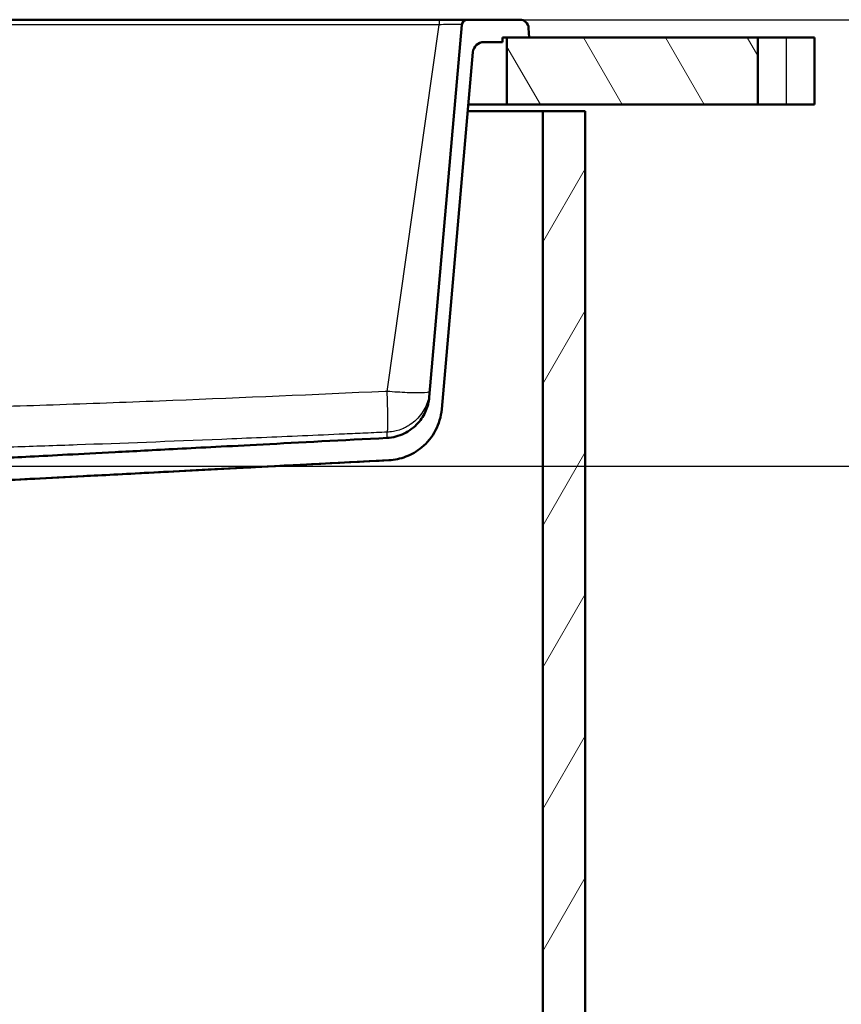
# Model space of a CAD drawing. Header units: millimetres. Extents: x 0 to 2100, y 0 to 3899.
# Tile 38 of 45: x 1270 to 1638, y 1311 to 1753. Entities that reach past the tile are written whole.
import ezdxf

# ---------------------------------------------------------------- set-up
doc = ezdxf.new("R2010")
doc.units = ezdxf.units.MM
doc.header["$LTSCALE"] = 10
for name, color, linetype, lineweight in [('Dimensions(ISO)', 7, 'Continuous', 25), ('Hatch', 7, 'Continuous', 9), ('Visible Edges(ISO)', 7, 'Continuous', 50), ('Visible Tangent Edges(ISO)', 7, 'Continuous', 25)]:
    doc.layers.add(name, color=color, linetype=linetype, lineweight=lineweight)
doc.styles.add('Text_3.5mm', font='arial.ttf', dxfattribs={"width": 0.9})
doc.dimstyles.new('KS-STANDARD', dxfattribs={"dimscale": 10, "dimtxt": 3.5, "dimasz": 2.5, "dimexe": 3.175, "dimexo": 0, "dimgap": 0.8, "dimtad": 1, "dimdec": 1, "dimrnd": 1e-08, "dimtxsty": 'Text_3.5mm', "dimcen": 0.09, "dimdle": 10, "dimclrd": 7, "dimclre": 7, "dimclrt": 7, "dimadec": 0, "dimazin": 2, "dimtfac": 0.714286, "dimtdec": 4, "dimtmove": 0, "dimatfit": 3, "dimfxl": 1, "dimtolj": 1, "dimlwd": 25, "dimlwe": 25, "dimarcsym": 0})

# ---------------------------------------------------------------- blocks, each defined once
blk = doc.blocks.new('*D8')
at = {"layer": 'Defpoints', "color": 0, "linetype": 'Continuous', "transparency": 16777216}
for p in [(1493.92, 1752.53), (1733.21, 1752.53), (1193.09, 1552.55)]:
    blk.add_point(p, dxfattribs=at)
at = {"layer": 'Dimensions(ISO)', "color": 7, "linetype": 'Continuous', "lineweight": 25, "transparency": 16777216}
for p, q in [((1493.92, 1752.53), (1764.96, 1752.53)), ((1733.21, 1577.55), (1733.21, 1727.53)), ((1193.09, 1552.55), (1764.96, 1552.55))]:
    blk.add_line(p, q, dxfattribs=at)
at = {"layer": 'Dimensions(ISO)', "color": 7, "linetype": 'Continuous', "transparency": 16777216}
for points in [[(1729.04, 1727.53), (1737.37, 1727.53), (1733.21, 1752.53)], [(1729.04, 1577.55), (1737.37, 1577.55), (1733.21, 1552.55)]]:
    blk.add_solid(points, dxfattribs=at)
at = {"layer": 'Dimensions(ISO)', "color": 7, "linetype": 'Continuous', "lineweight": 25, "transparency": 16777216, "insert": (1707.34, 1617.52), "char_height": 35, "attachment_point": 4, "rotation": 90, "style": 'Text_3.5mm'}
blk.add_mtext('\\A1;200', dxfattribs=at)

msp = doc.modelspace()

# ---------------------------------------------------------------- hatches: boundary and pattern name
at = {"layer": 'Hatch'}
h = msp.add_hatch(dxfattribs=at)
h.set_pattern_fill('ANSI31', color=256, scale=254, angle=75, style=0)
h.set_pattern_definition([(120, (0, 0), (-27.4963, -15.875), [])])
h.paths.add_polyline_path([(538.21, 1714.53), (538.21, 1744.53), (528.21, 1744.53), (400.51, 1744.53), (400.51, 1714.53)])
h.paths.add_polyline_path([(1488.21, 1744.53), (1488.21, 1714.53), (1600.51, 1714.53), (1600.51, 1744.53), (1498.21, 1744.53)])
h = msp.add_hatch(dxfattribs=at)
h.set_pattern_fill('ANSI31', color=256, scale=254, angle=15, style=0)
h.set_pattern_definition([(60, (0, 0), (-27.4963, 15.875), [])])
h.paths.add_polyline_path([(923.21, 949.53), (1523.21, 949.53), (1523.21, 1711.53), (1504.21, 1711.53), (1504.21, 968.53), (942.21, 968.53), (942.21, 1711.53), (923.21, 1711.53)])

# ---------------------------------------------------------------- linework, layer by layer
at = {"layer": 'Dimensions(ISO)'}
msp.add_line((1457.88, 1752.53), (1525.67, 1752.53), dxfattribs=at)
at = {"layer": 'Visible Edges(ISO)'}
for p, q in [((1457.88, 1752.53), (1028.53, 1752.53)), ((1470.5, 1752.53), (1457.88, 1752.53)), ((1493.92, 1752.53), (1470.5, 1752.53)), ((1468.01, 1750.24), (1453.41, 1583.43)), ((1498.21, 1744.53), (1497.91, 1748.8)), ((1477.94, 1742.53), (1486.21, 1742.53)), ((1486.21, 1742.53), (1486.21, 1744.53)), ((1486.21, 1744.53), (1498.21, 1744.53)), ((1488.21, 1744.53), (1488.21, 1714.53)), ((1600.51, 1744.53), (1488.21, 1744.53)), ((1600.51, 1714.53), (1600.51, 1744.53)), ((1600.51, 1744.53), (1613.21, 1744.53)), ((1625.91, 1744.53), (1613.21, 1744.53)), ((1625.91, 1744.53), (1625.91, 1714.53)), ((1458.97, 1578.01), (1472.96, 1737.96)), ((1470.65, 1711.53), (1504.21, 1711.53)), ((1488.21, 1714.53), (1470.91, 1714.53)), ((1488.21, 1714.53), (1600.51, 1714.53)), ((1523.21, 1711.53), (1504.21, 1711.53)), ((1504.21, 1711.53), (1504.21, 968.53)), ((1523.21, 949.53), (1523.21, 1711.53)), ((1613.21, 1714.53), (1600.51, 1714.53)), ((1613.21, 1714.53), (1625.91, 1714.53)), ((1201.57, 1542.97), (1435.37, 1555.22))]:
    msp.add_line(p, q, dxfattribs=at)
for centre, radius, start, end in [((1470.5, 1750.03), 2.5, 90, 175), ((1493.92, 1748.53), 4, 4, 90), ((1477.94, 1737.53), 5, 90, 175)]:
    msp.add_arc(centre, radius, start, end, dxfattribs=at)
for points, knots in [([(1453.41, 1583.43), (1453.23, 1581.37), (1452.74, 1579.35), (1451.09, 1575.41), (1449.91, 1573.53), (1446.68, 1569.9), (1444.54, 1568.29), (1439.76, 1566), (1437.18, 1565.34), (1434.54, 1565.2)], [-2.870219, -2.870219, -2.870219, -2.870219, -2.250612, -2.250612, -1.589046, -1.589046, -0.792892, -0.792892, 0, 0, 0, 0]), ([(1435.37, 1555.22), (1437.95, 1555.36), (1440.49, 1555.89), (1445.48, 1557.78), (1447.88, 1559.18), (1452.56, 1563.05), (1454.67, 1565.65), (1457.74, 1571.52), (1458.68, 1574.72), (1458.97, 1578.01)], [-3.587775, -3.587775, -3.587775, -3.587775, -2.813266, -2.813266, -1.986308, -1.986308, -0.991115, -0.991115, -0.000001, -0.000001, -0.000001, -0.000001])]:
    msp.add_open_spline(points, degree=3, knots=knots, dxfattribs=at)
for points, weights, knots in [([(1434.54, 1565.2), (1326.19, 1559.52), (1233.04, 1554.64), (1200.57, 1552.94), (1193.09, 1552.55)], [1.00029835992, 1.5613092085, 3.01516910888, 4.46356466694, 5.01935331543], [0.00000627, 0.00000627, 0.00000627, 0.02359271, 0.06117835, 0.08461092, 0.08461092, 0.08461092]), ([(1201.57, 1542.97), (1214.66, 1543.66), (1284.31, 1547.31), (1435.37, 1555.22)], [4.41010551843, 3.70332137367, 1.99869860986, 1.00017212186], [60.45354726, 60.45354726, 60.45354726, 60.483333, 60.52531372, 60.52531372, 60.52531372])]:
    msp.add_rational_spline(points, weights, degree=2, knots=knots, dxfattribs=at)
at = {"layer": 'Visible Tangent Edges(ISO)'}
for p, q in [((1457.88, 1752.53), (1457.88, 1750.24)), ((1457.88, 1750.24), (1028.53, 1750.24)), ((1434.55, 1586.03), (1457.88, 1750.24)), ((1613.21, 1744.53), (1613.21, 1714.53))]:
    msp.add_line(p, q, dxfattribs=at)
for points, knots in [([(1468.01, 1750.24), (1468.01, 1750.28), (1467.8, 1750.32), (1467.31, 1750.35), (1467.29, 1750.35), (1467.28, 1750.35), (1467.26, 1750.35), (1466.78, 1750.37), (1466.04, 1750.39), (1465.1, 1750.39), (1465.09, 1750.39), (1465.08, 1750.39), (1465.07, 1750.39), (1464.61, 1750.39), (1464.1, 1750.38), (1463.56, 1750.38), (1462.96, 1750.37), (1462.32, 1750.36), (1461.66, 1750.35), (1461.65, 1750.35), (1461.64, 1750.35), (1461.63, 1750.35), (1460.38, 1750.32), (1459.08, 1750.28), (1457.88, 1750.24)], [0, 0, 0, 0, 0.25, 0.25, 0.25, 0.2577237, 0.2577237, 0.2577237, 0.4973707, 0.4973707, 0.4973707, 0.5, 0.5, 0.5, 0.6167349, 0.6167349, 0.6167349, 0.7479696, 0.7479696, 0.7479696, 0.75, 0.75, 0.75, 1, 1, 1, 1]), ([(1434.55, 1586.03), (1434.27, 1586.02), (1433.99, 1586.01), (1402.01, 1584.56), (1370.29, 1583.18), (1322.73, 1581.29), (1306.87, 1580.69), (1275.17, 1579.58), (1259.33, 1579.08), (1227.63, 1578.2), (1211.79, 1577.82), (1180.11, 1577.27), (1164.27, 1577.08), (1132.6, 1576.94), (1116.76, 1576.98), (1085.09, 1577.28), (1069.25, 1577.54), (1053.14, 1577.89), (1052.88, 1577.89), (1052.61, 1577.9)], [0, 0, 0, 0, 0.002192, 0.002192, 0.2514, 0.2514, 0.37595, 0.37595, 0.500439, 0.500439, 0.624861, 0.624861, 0.749208, 0.749208, 0.873534, 0.873534, 0.997905, 0.997905, 1, 1, 1, 1]), ([(1453.64, 1586.02), (1453.61, 1585.65), (1452.11, 1585.41), (1449.44, 1585.36), (1447.82, 1585.32), (1445.74, 1585.35), (1443.45, 1585.45), (1440.73, 1585.56), (1437.67, 1585.76), (1434.55, 1586.03)], [0, 0, 0, 0, 0.4302485, 0.4302485, 0.4302485, 0.6903369, 0.6903369, 0.6903369, 1, 1, 1, 1]), ([(1434.62, 1567.77), (1434.64, 1567.78), (1434.66, 1567.82), (1434.69, 1567.93), (1434.7, 1567.99), (1434.72, 1568.07), (1434.73, 1568.17), (1434.74, 1568.23), (1434.75, 1568.29), (1434.75, 1568.35), (1434.76, 1568.39), (1434.76, 1568.42), (1434.76, 1568.46), (1434.77, 1568.48), (1434.77, 1568.5), (1434.77, 1568.52), (1434.77, 1568.53), (1434.77, 1568.54), (1434.77, 1568.55), (1434.77, 1568.56), (1434.77, 1568.57), (1434.77, 1568.57), (1434.77, 1568.57), (1434.77, 1568.58), (1434.77, 1568.58), (1434.78, 1568.58), (1434.78, 1568.58), (1434.78, 1568.6), (1434.79, 1568.78), (1434.8, 1568.97), (1434.82, 1569.18), (1434.86, 1570.08), (1434.88, 1571.19), (1434.88, 1572.31), (1434.88, 1572.61), (1434.88, 1572.91), (1434.88, 1573.21), (1434.88, 1574.31), (1434.86, 1575.43), (1434.84, 1576.54), (1434.83, 1577.44), (1434.81, 1578.34), (1434.78, 1579.27), (1434.77, 1579.81), (1434.75, 1580.36), (1434.74, 1580.92), (1434.69, 1582.45), (1434.63, 1584.09), (1434.55, 1586.03)], [0, 0, 0, 0, 0.25, 0.25, 0.25, 0.375, 0.375, 0.375, 0.4375, 0.4375, 0.4375, 0.46875, 0.46875, 0.46875, 0.484375, 0.484375, 0.484375, 0.4921875, 0.4921875, 0.4921875, 0.4960937, 0.4960937, 0.4960937, 0.4980469, 0.4980469, 0.4980469, 0.5, 0.5, 0.5, 0.523884, 0.523884, 0.523884, 0.625, 0.625, 0.625, 0.6516879, 0.6516879, 0.6516879, 0.75, 0.75, 0.75, 0.829081, 0.829081, 0.829081, 0.875, 0.875, 0.875, 1, 1, 1, 1]), ([(1453.64, 1586.02), (1453.43, 1583.62), (1452.83, 1581.44), (1451.85, 1579.33), (1450.89, 1577.26), (1449.56, 1575.24), (1447.55, 1573.32), (1446.77, 1572.57), (1445.88, 1571.84), (1444.86, 1571.15), (1444.35, 1570.81), (1443.81, 1570.47), (1443.22, 1570.16), (1442.93, 1570), (1442.63, 1569.85), (1442.32, 1569.7), (1442.17, 1569.63), (1442.01, 1569.55), (1441.85, 1569.48), (1441.74, 1569.43), (1441.64, 1569.39), (1441.5, 1569.33), (1441.44, 1569.31), (1441.39, 1569.28), (1441.37, 1569.27), (1439.29, 1568.41), (1437.65, 1568.11), (1436.52, 1567.95), (1435.4, 1567.79), (1434.77, 1567.77), (1434.62, 1567.77)], [0, 0, 0, 0, 0.1819035, 0.1819035, 0.1819035, 0.3604037, 0.3604037, 0.3604037, 0.4302019, 0.4302019, 0.4302019, 0.4651009, 0.4651009, 0.4651009, 0.4825505, 0.4825505, 0.4825505, 0.4912752, 0.4912752, 0.4912752, 0.4974492, 0.4974492, 0.4974492, 0.5, 0.5, 0.5, 0.75, 0.75, 0.75, 0.9999998, 0.9999998, 0.9999998, 0.9999998]), ([(1434.62, 1567.77), (1431.36, 1567.62), (1428.13, 1567.47), (1421.74, 1567.19), (1418.63, 1567.05), (1409.12, 1566.63), (1402.91, 1566.35), (1384.28, 1565.54), (1372.29, 1565.04), (1337.27, 1563.59), (1315.55, 1562.75), (1290.86, 1561.88), (1285.99, 1561.71), (1276.6, 1561.4), (1271.93, 1561.24), (1263.02, 1560.96), (1258.59, 1560.83), (1252.18, 1560.64), (1250.04, 1560.58), (1245.88, 1560.46), (1243.76, 1560.4), (1239.73, 1560.29), (1237.72, 1560.24), (1233.73, 1560.13), (1231.68, 1560.08), (1227.83, 1559.98), (1225.91, 1559.94), (1222.09, 1559.85), (1220.13, 1559.8), (1216.44, 1559.72), (1214.6, 1559.68), (1210.94, 1559.6), (1209.06, 1559.56), (1205.52, 1559.49), (1203.75, 1559.45), (1200.23, 1559.39), (1198.42, 1559.35), (1183.04, 1559.08), (1169.88, 1558.92), (1151.6, 1558.79), (1145.47, 1558.77), (1133.7, 1558.74), (1127.8, 1558.75), (1110.51, 1558.81), (1099.1, 1558.9), (1076.27, 1559.2), (1064.76, 1559.4), (1052.98, 1559.65)], [0, 0, 0, 0, 0.015625, 0.015625, 0.03125, 0.03125, 0.0625, 0.0625, 0.125, 0.125, 0.25, 0.25, 0.28125, 0.28125, 0.3125, 0.3125, 0.34375, 0.34375, 0.359375, 0.359375, 0.375, 0.375, 0.390625, 0.390625, 0.40625, 0.40625, 0.421875, 0.421875, 0.4375, 0.4375, 0.453125, 0.453125, 0.46875, 0.46875, 0.484375, 0.484375, 0.5, 0.5, 0.625, 0.625, 0.6875, 0.6875, 0.75, 0.75, 0.875, 0.875, 1, 1, 1, 1]), ([(1434.54, 1565.2), (1434.54, 1565.2), (1434.54, 1565.2), (1434.54, 1565.22), (1434.54, 1565.22), (1434.54, 1565.22), (1434.54, 1565.23), (1434.54, 1565.24), (1434.54, 1565.25), (1434.54, 1565.27), (1434.54, 1565.29), (1434.54, 1565.3), (1434.54, 1565.33), (1434.54, 1565.35), (1434.54, 1565.37), (1434.54, 1565.4), (1434.54, 1565.41), (1434.54, 1565.43), (1434.54, 1565.45), (1434.54, 1565.46), (1434.54, 1565.48), (1434.54, 1565.5), (1434.54, 1565.53), (1434.55, 1565.56), (1434.55, 1565.59), (1434.55, 1565.62), (1434.55, 1565.65), (1434.55, 1565.68), (1434.55, 1565.7), (1434.55, 1565.72), (1434.55, 1565.75), (1434.55, 1565.79), (1434.55, 1565.83), (1434.55, 1565.88), (1434.55, 1565.89), (1434.55, 1565.9), (1434.55, 1565.9), (1434.55, 1565.93), (1434.56, 1565.96), (1434.56, 1565.99), (1434.56, 1566.02), (1434.56, 1566.06), (1434.56, 1566.09), (1434.56, 1566.12), (1434.56, 1566.16), (1434.56, 1566.19), (1434.56, 1566.23), (1434.56, 1566.26), (1434.57, 1566.3), (1434.57, 1566.34), (1434.57, 1566.37), (1434.57, 1566.41), (1434.57, 1566.45), (1434.57, 1566.49), (1434.57, 1566.53), (1434.58, 1566.7), (1434.58, 1566.88), (1434.59, 1567.09), (1434.59, 1567.19), (1434.6, 1567.3), (1434.6, 1567.41), (1434.61, 1567.53), (1434.61, 1567.64), (1434.62, 1567.77)], [0, 0, 0, 0, 0.09375, 0.09375, 0.09375, 0.125, 0.125, 0.125, 0.1875, 0.1875, 0.1875, 0.25, 0.25, 0.25, 0.3125, 0.3125, 0.3125, 0.34375, 0.34375, 0.34375, 0.378238, 0.378238, 0.378238, 0.425406, 0.425406, 0.425406, 0.47216, 0.47216, 0.47216, 0.5, 0.5, 0.5, 0.552886, 0.552886, 0.552886, 0.5625, 0.5625, 0.5625, 0.59375, 0.59375, 0.59375, 0.625, 0.625, 0.625, 0.65625, 0.65625, 0.65625, 0.6875, 0.6875, 0.6875, 0.71875, 0.71875, 0.71875, 0.75, 0.75, 0.75, 0.875, 0.875, 0.875, 0.9375, 0.9375, 0.9375, 1, 1, 1, 1])]:
    msp.add_open_spline(points, degree=3, knots=knots, dxfattribs=at)

# ---------------------------------------------------------------- dimensions: what is measured, and where the dimension line sits
at = {"layer": 'Dimensions(ISO)', "color": 7, "linetype": 'Continuous', "lineweight": 25}
dim = msp.add_linear_dim(base=(1733.21, 1752.53), p1=(1193.09, 1552.55), p2=(1493.92, 1752.53), angle=90, dimstyle='KS-STANDARD', override={"dimgap": 0.8, "dimdec": 0, "dimtol": 0, "dimlim": 0, "dimtp": 0, "dimtm": 0, "dimtdec": 4, "dimtofl": 0, "dimatfit": 1}, dxfattribs=at)
dim.commit()
dim.dimension.update_dxf_attribs({"geometry": '*D8', "text_midpoint": (1733.21, 1652.54), "dimtype": 160})

doc.saveas('drawing.dxf')
